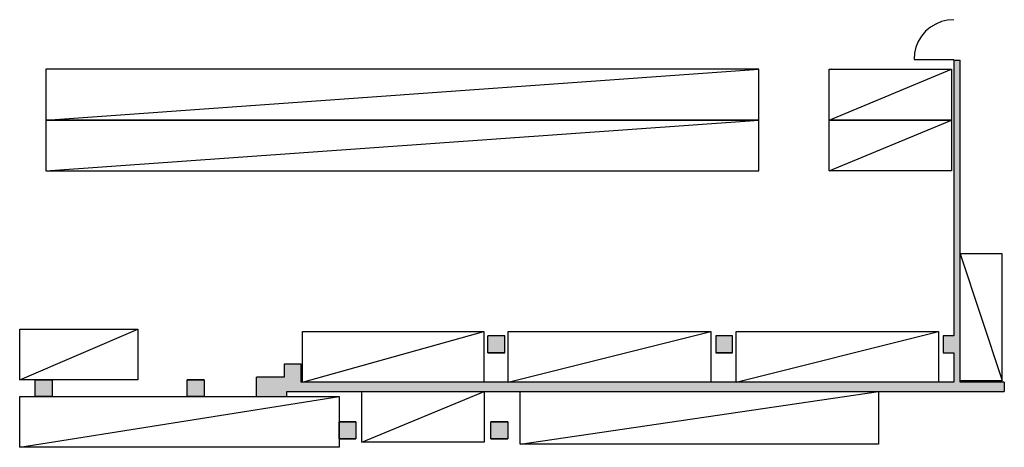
# Model space of a CAD drawing. Header units: metres. Extents: x -7.5 to 56, y -5.6 to 56.3.
# Tile 6 of 10: x 15.6 to 39, y 31 to 41.1. Entities that reach past the tile are written whole.
import ezdxf

# ---------------------------------------------------------------- set-up
doc = ezdxf.new("R2010")
doc.units = ezdxf.units.M
for name, color, linetype in [('Ba_moebel_einbau', 170, 'Continuous'), ('Ba_wand', 7, 'Continuous'), ('Ba_wand-schraffur', 8, 'Continuous')]:
    doc.layers.add(name, color=color, linetype=linetype)

msp = doc.modelspace()

# ---------------------------------------------------------------- hatches: boundary and pattern name
at = {"layer": 'Ba_wand-schraffur'}
h = msp.add_hatch(color=256, dxfattribs=at)
h.paths.add_polyline_path([(37.93, 40.17), (37.78, 40.17), (37.78, 33.64), (37.53, 33.64), (37.53, 33.24), (37.78, 33.24), (37.78, 32.54), (22.31, 32.54), (22.31, 32.97), (21.91, 32.97), (21.91, 32.66), (21.25, 32.66), (21.25, 32.54), (21.25, 32.2), (21.97, 32.2), (21.97, 32.32), (38.98, 32.32), (38.98, 32.54), (37.93, 32.54)])
h.paths.add_polyline_path([(32.54, 33.64), (32.14, 33.64), (32.14, 33.24), (32.54, 33.24)], flags=16)
h.paths.add_polyline_path([(27.14, 33.64), (26.74, 33.64), (26.74, 33.24), (27.14, 33.24)], flags=16)
h.paths.add_polyline_path([(23.61, 31.6), (23.21, 31.6), (23.21, 31.2), (23.61, 31.2)])
h.paths.add_polyline_path([(27.21, 31.6), (26.81, 31.6), (26.81, 31.2), (27.21, 31.2)])
h.paths.add_polyline_path([(20.01, 32.6), (19.61, 32.6), (19.61, 32.2), (20.01, 32.2)])
msp.add_hatch(color=256, dxfattribs=at).paths.add_polyline_path([(16.41, 32.6), (16.01, 32.6), (16.01, 32.2), (16.41, 32.2)])

# ---------------------------------------------------------------- linework, layer by layer
at = {"layer": 'Ba_moebel_einbau'}
for p, q in [((16.26, 38.75), (33.16, 39.95)), ((34.83, 38.75), (37.73, 39.95)), ((34.89, 39.97), (34.89, 39.97)), ((37.79, 39.97), (37.79, 39.97)), ((16.26, 37.55), (33.16, 38.75)), ((34.83, 37.55), (37.73, 38.75)), ((34.89, 38.77), (34.89, 38.77)), ((37.79, 38.77), (37.79, 38.77)), ((15.64, 32.6), (18.44, 33.8)), ((22.34, 32.54), (26.64, 33.74)), ((27.22, 32.54), (32.02, 33.74)), ((32.62, 32.54), (37.42, 33.74)), ((23.75, 31.12), (26.65, 32.32)), ((27.5, 31.07), (36, 32.32)), ((15.64, 31), (23.21, 32.2))]:
    msp.add_line(p, q, dxfattribs=at)
for points in [[(16.26, 39.95), (16.26, 38.75), (33.16, 38.75), (33.16, 39.95), (16.26, 39.95)], [(37.73, 39.95), (37.73, 38.75), (34.83, 38.75), (34.83, 39.95), (37.73, 39.95)], [(16.26, 37.55), (33.16, 37.55), (33.16, 38.75), (16.26, 38.75), (16.26, 37.55)], [(34.83, 38.75), (37.73, 38.75), (37.73, 37.55), (34.83, 37.55), (34.83, 38.75)], [(37.93, 32.58), (38.93, 32.58), (38.93, 35.58), (37.93, 35.58), (38.93, 32.58)], [(15.64, 32.6), (15.64, 33.8), (18.44, 33.8), (18.44, 32.6), (15.64, 32.6)], [(22.34, 32.54), (22.34, 33.74), (26.64, 33.74), (26.64, 32.54), (22.34, 32.54)], [(27.22, 32.54), (27.22, 33.74), (32.02, 33.74), (32.02, 32.54), (27.22, 32.54)], [(37.42, 32.54), (32.62, 32.54), (32.62, 33.74), (37.42, 33.74), (37.42, 32.54)], [(26.65, 32.32), (26.65, 31.12), (23.75, 31.12), (23.75, 32.32), (26.65, 32.32)], [(27.5, 32.32), (36, 32.32), (36, 31.07), (27.5, 31.07), (27.5, 32.32)], [(23.21, 32.2), (23.21, 31), (15.64, 31), (15.64, 32.2), (23.21, 32.2)]]:
    msp.add_lwpolyline(points, dxfattribs=at)
at = {"layer": 'Ba_wand'}
for p, q in [((37.78, 40.17), (37.93, 40.17)), ((37.78, 40.17), (37.78, 33.64)), ((37.93, 32.54), (37.93, 40.17)), ((26.74, 33.24), (26.739, 33.64)), ((27.14, 33.24), (27.14, 33.64)), ((32.54, 33.64), (32.14, 33.64)), ((32.14, 33.64), (32.141, 33.24)), ((32.54, 33.24), (32.54, 33.64)), ((37.53, 33.64), (37.53, 33.24)), ((37.78, 33.64), (37.53, 33.64)), ((26.74, 33.24), (27.14, 33.24)), ((32.14, 33.24), (32.536, 33.24)), ((37.53, 33.24), (37.78, 33.24)), ((37.78, 33.24), (37.78, 32.54)), ((21.91, 32.97), (21.91, 32.66)), ((22.31, 32.97), (21.91, 32.97)), ((22.31, 32.54), (22.31, 32.97)), ((16.01, 32.6), (16.41, 32.6)), ((16.01, 32.2), (16.01, 32.6)), ((16.41, 32.6), (16.41, 32.2)), ((19.61, 32.6), (20.01, 32.6)), ((19.61, 32.2), (19.61, 32.6)), ((20.01, 32.6), (20.01, 32.2)), ((21.25, 32.2), (21.25, 32.66)), ((21.91, 32.66), (21.25, 32.66)), ((37.78, 32.54), (22.31, 32.54)), ((38.98, 32.54), (37.93, 32.54)), ((38.98, 32.54), (38.98, 32.32)), ((21.97, 32.32), (38.98, 32.32)), ((21.97, 32.2), (21.97, 32.32)), ((16.41, 32.2), (16.01, 32.2)), ((20.01, 32.2), (19.61, 32.2)), ((21.25, 32.2), (21.97, 32.2)), ((23.21, 31.6), (23.61, 31.6)), ((23.21, 31.2), (23.21, 31.6)), ((23.61, 31.6), (23.61, 31.2)), ((26.81, 31.6), (27.21, 31.6)), ((26.81, 31.2), (26.81, 31.6)), ((27.21, 31.6), (27.21, 31.2)), ((23.61, 31.2), (23.21, 31.2)), ((27.21, 31.2), (26.81, 31.2))]:
    msp.add_line(p, q, dxfattribs=at)
at = {"layer": 'Ba_wand', "linetype": 'Continuous'}
msp.add_lwpolyline([(37.78, 41.125), (37.633, 41.113), (37.49, 41.079), (37.353, 41.023), (37.227, 40.945), (37.115, 40.85), (37.02, 40.738), (36.942, 40.612), (36.886, 40.475), (36.852, 40.332), (36.84, 40.185), (37.78, 40.185)], dxfattribs=at)
at = {"layer": 'Ba_wand'}
for points in [[(27.14, 33.64), (26.74, 33.64)], [(32.54, 33.64), (32.14, 33.64)], [(27.14, 33.24), (26.74, 33.24)], [(32.54, 33.24), (32.14, 33.24)], [(16.41, 32.6), (16.01, 32.6)], [(20.01, 32.6), (19.61, 32.6)], [(16.01, 32.2), (16.41, 32.2)], [(19.61, 32.2), (20.01, 32.2)], [(23.61, 31.6), (23.21, 31.6)], [(27.21, 31.6), (26.81, 31.6)], [(23.21, 31.2), (23.61, 31.2)], [(26.81, 31.2), (27.21, 31.2)]]:
    msp.add_lwpolyline(points, dxfattribs=at)

doc.saveas('drawing.dxf')
